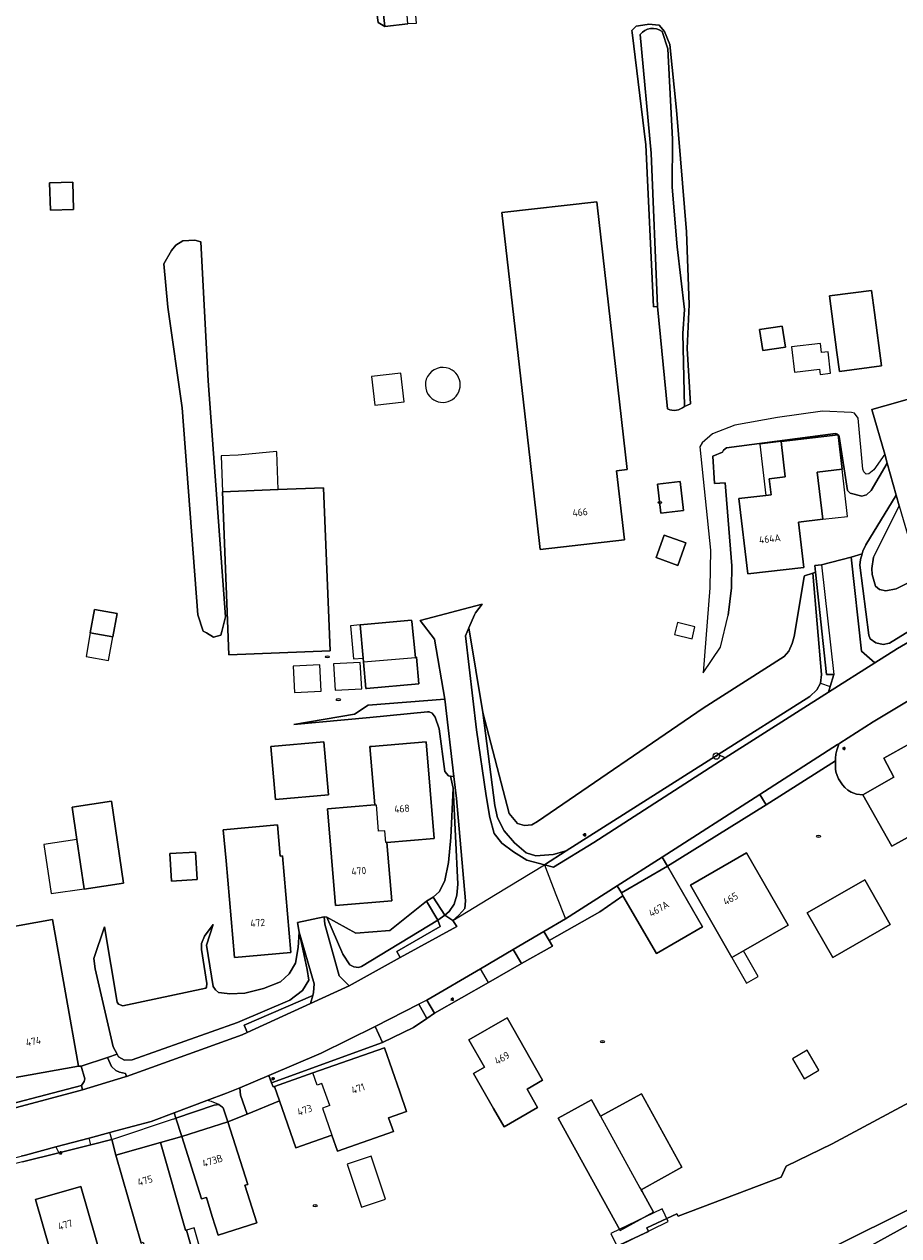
# Model space of a CAD drawing. Header units: metres. Extents: x 92650 to 117222, y 425801 to 461092.
# Tile 63 of 146: x 115171 to 115279, y 426353 to 426502. Entities that reach past the tile are written whole.
import ezdxf
from ezdxf.enums import TextEntityAlignment as Align

# ---------------------------------------------------------------- set-up
doc = ezdxf.new("R2010")
doc.units = ezdxf.units.M
doc.layers.get('0').update_dxf_attribs({"color": 253, "linetype": 'CONTINUOUS', "lineweight": 15})
for name, color, linetype, lineweight in [('B-WE-GR-BEPLANTING_CULTUUR_HEESTERS-GV', 253, 'CONTINUOUS', 15), ('B-WE-GR-BEPLANTING_CULTUUR_VASTE PLANTENVAK-GV', 253, 'CONTINUOUS', 15), ('B-WE-GR-BOOM-S', 253, 'CONTINUOUS', 15), ('B-WE-GW-TALUD_KRUIN-G', 253, 'CONTINUOUS', 15), ('B-WE-IE-MEUBILAIR-S', 253, 'CONTINUOUS', 15), ('B-WE-KW-KUNSTWERK_STEIGER-GV', 253, 'CONTINUOUS', 15), ('B-WE-OG-BEBOUWING-GV', 253, 'CONTINUOUS', 15), ('B-WE-OG-BEBOUWING-T18', 253, 'CONTINUOUS', 15), ('B-WE-OG-BEBOUWING_LUIFEL-GV', 253, 'CONTINUOUS', 15), ('B-WE-OG-BEBOUWING_OVERBOUWING-GV', 253, 'CONTINUOUS', 15), ('B-WE-OG-BEBOUWING_SCHUUR-GV', 253, 'CONTINUOUS', 15), ('B-WE-OG-TERREIN_BEGROEID-GV', 253, 'CONTINUOUS', 15), ('B-WE-OG-TERREIN_ERF-GV', 253, 'CONTINUOUS', 15), ('B-WE-OG-TERREIN_OEVER-GV', 253, 'CONTINUOUS', 15), ('B-WE-OG-WATER-GV', 253, 'CONTINUOUS', 15), ('B-WE-OG-WEG-GV', 253, 'CONTINUOUS', 15), ('B-WE-VH-GESLOTENVERHARDING_ASFALT-GV', 253, 'CONTINUOUS', 15), ('B-WE-VH-GESLOTENVERHARDING_BETON-GV', 253, 'CONTINUOUS', 15), ('B-WE-VH-HALFVERHARDING_GRIND-GV', 253, 'CONTINUOUS', 15), ('B-WE-VH-ONVERHARD-GV', 253, 'CONTINUOUS', 15), ('B-WE-VH-ONVERHARD_ZAND-GV', 253, 'CONTINUOUS', 15), ('B-WE-VH-OPENVERHARDING_BETONSTRAATSTEEN-GV', 253, 'CONTINUOUS', 15), ('B-WE-VH-OPENVERHARDING_SIERBESTRATING-GV', 253, 'CONTINUOUS', 15), ('B-WE-VH-OPENVERHARDING_STRAATBAKSTEEN-GV', 253, 'CONTINUOUS', 15), ('B-WE-VH-OPENVERHARDING_TEGEL-GV', 253, 'CONTINUOUS', 15)]:
    doc.layers.add(name, color=color, linetype=linetype, lineweight=lineweight)
doc.styles.add('NLCS-ISO', font='NLCS-ISO.ttf')
doc.styles.add('NLCS-ISO-M200-T18', font='NLCS-ISO.ttf', dxfattribs={"height": 0.36})

# ---------------------------------------------------------------- blocks, each defined once
blk = doc.blocks.new('SIE-MEUBILAIR_PAAL_LICHTMAST-SO')
for points in [[(-0.62, 0), (-1, 0)], [(-0.71, 0.71), (-0.44, 0.44)], [(0, 1), (0, 0.62)], [(0.44, 0.44), (0.71, 0.71)], [(1, 0), (0.62, 0)], [(-0.71, -0.71), (-0.44, -0.44)], [(0, -0.62), (0, -1)], [(0.44, -0.44), (0.71, -0.71)]]:
    blk.add_lwpolyline(points)
blk.add_circle((0, 0), 0.5)
blk = doc.blocks.new('SIE-MEUBILAIR_PUT_RIOOLPUT-SO')
blk.add_ellipse((0, 0), major_axis=(1.25, 0), ratio=0.54)
at = {"style": 'NLCS-ISO'}
blk.add_text('ri', height=0.75, dxfattribs=at).set_placement((-0.04, 0.07), align=Align.MIDDLE_CENTER)
blk = doc.blocks.new('SGR-BOOM_GBKN-SO')
at = {"linetype": 'ByBlock', "lineweight": 18}
h = blk.add_hatch(color=0, dxfattribs=at)
h.dxf.hatch_style = 1
edge = h.paths.add_edge_path()
edge.add_arc((0, 0), 0.25, 0, 360)
at = {"color": 0, "linetype": 'ByBlock', "lineweight": 18}
for radius in [2, 0.25]:
    blk.add_circle((0, 0), radius, dxfattribs=at)
at = {"color": 0, "linetype": 'ByBlock', "lineweight": 18, "style": 'NLCS-ISO'}
blk.add_attdef('SOORT', (2.5, 0), '', height=1.5, dxfattribs=at)

msp = doc.modelspace()

# ---------------------------------------------------------------- linework, layer by layer
at = {"layer": 'B-WE-GR-BEPLANTING_CULTUUR_HEESTERS-GV', "transparency": 33554687, "flags": 128}
for points in [[(115273.435, 426436.441), (115274.729, 426424.845), (115276.374, 426423.397), (115279.141, 426425.134), (115292.769, 426433.066), (115293.306, 426435.057), (115284.167, 426429.534), (115278.157, 426425.821), (115277.37, 426425.644), (115276.491, 426425.839), (115275.793, 426426.328), (115275.637, 426426.785), (115274.508, 426435.455), (115274.586, 426436.131), (115274.783, 426436.831)], [(115224.362, 426409.35), (115223.226, 426418.918), (115213.747, 426418.17), (115212.079, 426417.053), (115204.573, 426415.767), (115213.97, 426416.651), (115221.103, 426417.321), (115221.314, 426417.323), (115221.659, 426417.162), (115222.059, 426416.679), (115222.545, 426415.234), (115223.232, 426409.951), (115223.685, 426409.436), (115223.926, 426409.405)]]:
    msp.add_lwpolyline(points, close=True, dxfattribs=at)
msp.add_lwpolyline([(115284.396, 426421.043), (115276.172, 426416.12), (115272.02, 426413.459), (115271.928, 426413.324), (115271.772, 426412.968), (115271.679, 426412.583), (115271.56, 426412.094), (115271.513, 426411.598), (115271.501, 426411.334), (115271.502, 426411.304), (115271.507, 426411.046), (115271.521, 426410.28), (115271.561, 426409.913), (115271.712, 426409.456), (115271.888, 426409.064), (115272.112, 426408.682), (115272.367, 426408.322), (115272.665, 426407.977), (115273.011, 426407.678), (115273.439, 426407.408), (115274.106, 426407.181), (115274.895, 426407.1), (115278.711, 426409.269), (115277.467, 426411.62), (115283.975, 426415.254)], dxfattribs=at)
at = {"layer": 'B-WE-GR-BEPLANTING_CULTUUR_VASTE PLANTENVAK-GV', "transparency": 33554687, "flags": 128}
msp.add_lwpolyline([(115262.928, 426405.869), (115262.139, 426407.135), (115250.069, 426399.41), (115250.736, 426398.265)], close=True, dxfattribs=at)
at = {"layer": 'B-WE-GW-TALUD_KRUIN-G', "transparency": 33554687, "flags": 128}
for points in [[(115255.132, 426422.139), (115257.28, 426425.311), (115258.258, 426429.276), (115258.658, 426432.636), (115258.71, 426435.359), (115257.865, 426445.59), (115256.557, 426445.511), (115256.366, 426448.912), (115257.557, 426449.381), (115257.665, 426449.661), (115258.03, 426449.919), (115271.496, 426451.715), (115271.753, 426451.602), (115271.829, 426451.519), (115271.94, 426451.313), (115272.997, 426444.654), (115273.304, 426444.335), (115274.737, 426443.953), (115275.35, 426444.115), (115275.922, 426444.67), (115277.893, 426448.021)], [(115279.014, 426444.076), (115275.251, 426437.941), (115274.873, 426437.152), (115274.783, 426436.831), (115274.586, 426436.131), (115274.508, 426435.455), (115275.637, 426426.785), (115275.793, 426426.328), (115276.491, 426425.839), (115277.37, 426425.644), (115278.157, 426425.821), (115284.167, 426429.534), (115293.306, 426435.057)], [(115227.944, 426417.257), (115229.396, 426405.76), (115229.735, 426404.267), (115230.575, 426402.623), (115231.844, 426401.169), (115233.294, 426399.921), (115234.495, 426399.576), (115236.615, 426399.704), (115238.24, 426400.158), (115257.002, 426412.077), (115268.326, 426419.244), (115269.184, 426420.032), (115269.637, 426420.858), (115269.789, 426421.936), (115268.689, 426434.47)], [(115204.573, 426415.767), (115213.97, 426416.651), (115221.103, 426417.321), (115221.314, 426417.323), (115221.659, 426417.162), (115222.059, 426416.679), (115222.545, 426415.234), (115223.232, 426409.951), (115223.685, 426409.436), (115223.926, 426409.405), (115224.362, 426409.35)], [(115223.243, 426392.214), (115223.751, 426392.667), (115224.397, 426393.6), (115224.732, 426394.7), (115224.838, 426396.074), (115224.266, 426407.905)], [(115208.669, 426391.97), (115210.629, 426387.404), (115211.498, 426386.096), (115211.989, 426385.843), (115212.561, 426385.784), (115212.95, 426385.903), (115222.355, 426391.622)], [(115181.17, 426390.799), (115179.879, 426386.893), (115180.045, 426385.59), (115182.261, 426375.957), (115182.734, 426375.054), (115182.907, 426374.723), (115183.672, 426374.31), (115184.607, 426374.36), (115197.628, 426378.989), (115204.098, 426381.721), (115205.668, 426382.949), (115206.427, 426384.214), (115206.242, 426385.518), (115205.228, 426390.114)]]:
    msp.add_lwpolyline(points, dxfattribs=at)
at = {"layer": 'B-WE-KW-KUNSTWERK_STEIGER-GV', "transparency": 33554687, "flags": 128}
msp.add_lwpolyline([(115243.744, 426352.922), (115244.516, 426351.331), (115250.844, 426354.403), (115250.071, 426355.994)], close=True, dxfattribs=at)
at = {"layer": 'B-WE-OG-BEBOUWING-GV', "transparency": 33554687, "flags": 128}
for points in [[(115174.401, 426482.639), (115174.501, 426479.253), (115177.361, 426479.337), (115177.262, 426482.723)], [(115230.282, 426478.974), (115233.763, 426448.356), (115235.01, 426437.392), (115245.417, 426438.575), (115244.45, 426447.087), (115245.759, 426447.235), (115242.044, 426479.918), (115242, 426480.306)], [(115270.76, 426468.68), (115271.679, 426461.707), (115271.99, 426459.35), (115271.992, 426459.35), (115277.2, 426460.04), (115276.328, 426466.653), (115275.968, 426469.37), (115273.677, 426469.066)], [(115264.921, 426464.969), (115262.118, 426464.554), (115262.505, 426461.945), (115265.308, 426462.361)], [(115293.838, 426448.196), (115290.748, 426459.073), (115282.877, 426456.837), (115282.936, 426456.629), (115277.582, 426455.108), (115276.007, 426454.661), (115277.577, 426449.132), (115277.893, 426448.021), (115279.014, 426444.076), (115279.38, 426442.786), (115280.542, 426438.697), (115292.506, 426442.096), (115291.002, 426447.39)], [(115271.829, 426451.519), (115264.794, 426450.707), (115265.302, 426446.352), (115263.316, 426446.12), (115263.548, 426444.134), (115262.9, 426444.058), (115259.573, 426443.67), (115260.661, 426434.356), (115267.581, 426435.163), (115266.929, 426440.757), (115269.925, 426441.103), (115269.251, 426446.938), (115272.317, 426447.292)], [(115252.3, 426445.77), (115249.51, 426445.44), (115249.93, 426441.88), (115252.72, 426442.2)], [(115209.057, 426424.86), (115208.235, 426444.999), (115202.644, 426444.777), (115195.784, 426444.504), (115196.538, 426424.354)], [(115250.34, 426439.16), (115249.35, 426436.38), (115252.04, 426435.42), (115253.03, 426438.2)], [(115179.43, 426427.072), (115182.218, 426426.575), (115182.737, 426429.49), (115179.95, 426429.987)], [(115219.147, 426428.484), (115219.129, 426428.662), (115212.763, 426428.077), (115213.124, 426423.975), (115213.166, 426423.492), (115219.601, 426424.057)], [(115286.069, 426411.52), (115283.975, 426415.254), (115277.467, 426411.62), (115278.711, 426409.269), (115274.895, 426407.1), (115278.441, 426400.743), (115282.403, 426402.947), (115284.067, 426399.977), (115290.532, 426403.56)], [(115208.859, 426407.086), (115208.284, 426413.647), (115201.725, 426413.07), (115202.306, 426406.509)], [(115178.673, 426395.5), (115178.68, 426395.454), (115183.534, 426396.173), (115182.038, 426406.291), (115177.184, 426405.572), (115177.776, 426401.571)], [(115196.198, 426398.943), (115197.236, 426387.014), (115204.209, 426387.622), (115203.167, 426399.55), (115202.888, 426399.526), (115202.553, 426403.37), (115195.852, 426402.786)], [(115192.652, 426396.615), (115192.437, 426400.026), (115189.245, 426399.825), (115189.46, 426396.414)], [(115253.577, 426395.95), (115258.698, 426387.002), (115260.121, 426387.816), (115265.641, 426390.976), (115260.52, 426399.924)], [(115249.37, 426387.509), (115255.059, 426390.805), (115250.736, 426398.265), (115245.047, 426394.968), (115245.242, 426394.632)], [(115268.005, 426392.517), (115271.164, 426387.018), (115278.239, 426391.096), (115275.129, 426396.613)], [(115169.251, 426372.034), (115177.993, 426373.586), (115174.778, 426391.694), (115166.036, 426390.144)], [(115234.702, 426368.485), (115233.41, 426370.759), (115235.316, 426371.842), (115230.927, 426379.559), (115226.18, 426376.859), (115228.117, 426373.454), (115226.773, 426372.689), (115229.228, 426368.373), (115230.581, 426366.089)], [(115247.518, 426370.171), (115242.481, 426367.397), (115247.335, 426358.584), (115247.474, 426358.331), (115252.511, 426361.105)], [(115194.501, 426355.036), (115195.235, 426352.716), (115200.005, 426354.225), (115198.526, 426358.88), (115198.877, 426358.992), (115196.43, 426366.7), (115190.76, 426364.92), (115193.171, 426357.196), (115193.784, 426357.387)], [(115191.202, 426353.327), (115188.098, 426364.17), (115182.607, 426362.598), (115185.711, 426351.755), (115185.967, 426351.838), (115188.28, 426344.241), (115193.49, 426345.73), (115193.139, 426346.96), (115191.311, 426353.358)], [(115172.672, 426357.113), (115176.372, 426344.258), (115181.973, 426345.87), (115178.273, 426358.725)], [(115290.885, 426321.789), (115304.627, 426329.444), (115307.776, 426331.183), (115296.405, 426351.73), (115293.258, 426349.988), (115288.591, 426358.423), (115268.827, 426347.533), (115273.048, 426339.774), (115282.379, 426322.623), (115284.545, 426318.642), (115284.705, 426318.347), (115284.794, 426318.397), (115289.127, 426320.81)]]:
    msp.add_lwpolyline(points, close=True, dxfattribs=at)
for points in [[(115213.166, 426423.492), (115213.455, 426420.199), (115213.555, 426420.208), (115220.011, 426420.776), (115219.718, 426424.067), (115219.601, 426424.057)], [(115216.08, 426401.21), (115216.08, 426401.212), (115221.934, 426401.702), (115220.914, 426413.639), (115214.176, 426413.063), (115214.076, 426413.054), (115213.966, 426413.045), (115214.578, 426405.841), (115214.74, 426405.85), (115215.01, 426402.584)], [(115214.578, 426405.841), (115208.724, 426405.353), (115209.711, 426393.437), (115216.68, 426394.011), (115216.08, 426401.21), (115215.93, 426401.2), (115215.803, 426402.649), (115215.01, 426402.584)], [(115209.01, 426368.73), (115208.107, 426368.419), (115209.279, 426365.073), (115209.97, 426363.097), (115216.883, 426365.513), (115216.285, 426367.226), (115218.506, 426368.002), (115217.666, 426370.405), (115215.764, 426375.847), (115206.924, 426372.756)], [(115209.01, 426368.73), (115208.054, 426371.461), (115207.45, 426371.249), (115206.924, 426372.756), (115202.175, 426371.095), (115202.797, 426369.317), (115204.826, 426363.516), (115209.279, 426365.073)], [(115242.481, 426367.397), (115241.344, 426369.423), (115237.251, 426367.162), (115244.907, 426353.301), (115249, 426355.561), (115247.595, 426358.112), (115247.474, 426358.331)]]:
    msp.add_lwpolyline(points, dxfattribs=at)
at = {"layer": 'B-WE-OG-BEBOUWING_LUIFEL-GV', "transparency": 33554687, "flags": 128}
for points in [[(115265.302, 426446.352), (115264.794, 426450.707), (115262.16, 426450.399), (115262.9, 426444.058), (115263.548, 426444.134), (115263.316, 426446.12)], [(115202.457, 426449.482), (115198.134, 426449.06), (115197.7, 426449.043), (115195.607, 426448.96), (115195.784, 426444.504), (115202.644, 426444.777), (115202.46, 426449.395)], [(115272.99, 426441.457), (115272.317, 426447.292), (115269.251, 426446.938), (115269.925, 426441.103)], [(115212.763, 426428.077), (115211.585, 426427.973), (115211.944, 426423.886), (115213.124, 426423.975)], [(115182.218, 426426.575), (115179.43, 426427.072), (115178.91, 426424.156), (115181.698, 426423.659)], [(115193.139, 426346.96), (115194.085, 426347.23), (115192.257, 426353.628), (115191.311, 426353.358)]]:
    msp.add_lwpolyline(points, close=True, dxfattribs=at)
at = {"layer": 'B-WE-OG-BEBOUWING_OVERBOUWING-GV', "transparency": 33554687, "flags": 128}
for points in [[(115269.784, 426461.699), (115269.656, 426462.814), (115266.07, 426462.4), (115266.43, 426459.276), (115269.518, 426459.632), (115269.591, 426458.997), (115270.89, 426459.147), (115270.585, 426461.791)], [(115214.183, 426458.752), (115214.583, 426455.214), (115218.201, 426455.623), (115217.801, 426459.16)], [(115204.486, 426422.963), (115204.674, 426419.71), (115207.96, 426419.9), (115207.772, 426423.153)], [(115209.675, 426419.994), (115212.96, 426420.184), (115212.772, 426423.436), (115209.487, 426423.246)], [(115267.629, 426372.019), (115269.438, 426373.076), (115267.981, 426375.569), (115266.172, 426374.511)]]:
    msp.add_lwpolyline(points, close=True, dxfattribs=at)
at = {"layer": 'B-WE-OG-BEBOUWING_SCHUUR-GV', "transparency": 33554687}
for points in [[(115224.124, 426459.529, 0.8704094), (115221.386, 426456.247)], [(115221.386, 426456.247, 1.1481637), (115224.124, 426459.529)]]:
    msp.add_lwpolyline(points, format="xyb", dxfattribs=at)
at = {"layer": 'B-WE-OG-BEBOUWING_SCHUUR-GV', "transparency": 33554687, "flags": 128}
for points in [[(115254.137, 426427.848), (115251.962, 426428.381), (115251.599, 426426.9), (115253.774, 426426.367)], [(115178.673, 426395.5), (115177.776, 426401.571), (115173.69, 426400.97), (115174.59, 426394.9)], [(115260.121, 426387.816), (115258.698, 426387.002), (115260.51, 426383.844), (115261.929, 426384.657)], [(115212.941, 426356.187), (115215.887, 426357.151), (115214.142, 426362.474), (115211.188, 426361.506)]]:
    msp.add_lwpolyline(points, close=True, dxfattribs=at)
at = {"layer": 'B-WE-OG-TERREIN_BEGROEID-GV', "transparency": 33554687, "flags": 128}
msp.add_lwpolyline([(115280.655, 426433.356), (115279.009, 426432.503), (115277.717, 426432.285), (115276.931, 426432.444), (115276.428, 426432.87), (115276.029, 426434.278), (115275.987, 426435.051), (115276.204, 426436.413), (115279.38, 426442.786), (115279.014, 426444.076), (115275.251, 426437.941), (115274.873, 426437.152), (115274.783, 426436.831), (115274.586, 426436.131), (115274.508, 426435.455), (115275.637, 426426.785), (115275.793, 426426.328), (115276.491, 426425.839), (115277.37, 426425.644), (115278.157, 426425.821), (115284.167, 426429.534)], dxfattribs=at)
for points in [[(115238.24, 426400.158), (115257.002, 426412.077), (115268.326, 426419.244), (115269.184, 426420.032), (115269.637, 426420.858), (115269.789, 426421.936), (115268.689, 426434.47), (115267.668, 426434.119), (115267.645, 426433.982), (115266.384, 426426.649), (115266.159, 426425.775), (115265.729, 426424.82), (115265.173, 426424.174), (115255.167, 426417.775), (115234.682, 426403.812), (115233.971, 426403.367), (115233.084, 426403.289), (115232.225, 426403.542), (115231.18, 426404.795), (115227.944, 426417.257), (115229.396, 426405.76), (115229.735, 426404.267), (115230.575, 426402.623), (115231.844, 426401.169), (115233.294, 426399.921), (115234.495, 426399.576), (115236.615, 426399.704)], [(115221.78, 426394.461), (115223.243, 426392.214), (115223.751, 426392.667), (115224.397, 426393.6), (115224.732, 426394.7), (115224.838, 426396.074), (115224.266, 426407.905), (115223.984, 426401.833), (115223.7, 426398.738), (115223.235, 426396.508), (115222.561, 426395.152)], [(115222.355, 426391.622), (115220.981, 426393.955), (115216.442, 426390.324), (115212.24, 426390.028), (115208.669, 426391.97), (115210.629, 426387.404), (115211.498, 426386.096), (115211.989, 426385.843), (115212.561, 426385.784), (115212.95, 426385.903)], [(115182.734, 426375.054), (115182.907, 426374.723), (115183.672, 426374.31), (115184.607, 426374.36), (115197.628, 426378.989), (115204.098, 426381.721), (115205.668, 426382.949), (115206.427, 426384.214), (115206.242, 426385.518), (115205.228, 426390.114), (115205.108, 426388.238), (115204.772, 426386.313), (115204.009, 426384.984), (115202.926, 426384.015), (115200.824, 426383.176), (115198.539, 426382.606), (115196.69, 426382.507), (115196.348, 426382.553), (115195.259, 426382.7), (115194.889, 426382.999), (115194.606, 426383.444), (115193.771, 426388.518), (115194.614, 426391.094), (115193.54, 426389.624), (115193.155, 426388.743), (115193.186, 426387.995), (115193.833, 426383.809), (115193.8, 426383.358), (115193.712, 426383.225), (115183.46, 426381.021), (115182.925, 426381.225), (115182.74, 426381.504), (115181.17, 426390.799), (115179.879, 426386.893), (115180.045, 426385.59), (115182.261, 426375.957)]]:
    msp.add_lwpolyline(points, close=True, dxfattribs=at)
at = {"layer": 'B-WE-OG-TERREIN_ERF-GV', "transparency": 33554687, "flags": 128}
for points in [[(115218.966, 426511.302), (115219.679, 426502.323), (115218.68, 426502.27), (115215.809, 426501.934), (115214.992, 426502.436), (115213.902, 426510.54)], [(115246.36, 426501.212), (115246.328, 426501.469), (115246.891, 426502), (115248.234, 426502.194), (115248.406, 426502.219), (115249.703, 426502.125), (115250.367, 426501.344), (115251.031, 426499.719), (115251.859, 426491.625), (115253.078, 426476.594), (115253.416, 426467.607), (115253.172, 426462.188), (115253.57, 426455.375), (115252.837, 426455.045)], [(115250.748, 426454.743), (115249.522, 426467.365), (115249.022, 426467.342), (115248.07, 426487.344), (115246.36, 426501.212)], [(115277.577, 426449.132), (115276.007, 426454.661), (115277.582, 426455.108), (115282.936, 426456.629)], [(115277.893, 426448.021), (115277.577, 426449.132), (115276.234, 426447.229), (115275.628, 426446.708), (115275.297, 426446.686), (115274.999, 426446.959), (115274.898, 426447.291), (115274.32, 426453.587), (115273.848, 426454.197), (115273.468, 426454.289), (115269.901, 426454.448), (115264.332, 426453.66), (115259.048, 426452.744), (115256.291, 426451.644), (115255.011, 426450.547), (115254.746, 426450.038), (115256.04, 426437.298), (115255.972, 426432.65), (115255.132, 426422.139), (115257.28, 426425.311), (115258.258, 426429.276)], [(115166.036, 426390.144), (115174.778, 426391.694), (115177.993, 426373.586), (115178.292, 426373.588), (115181.57, 426374.644), (115182.734, 426375.054), (115182.261, 426375.957), (115180.045, 426385.59), (115179.879, 426386.893), (115181.17, 426390.799), (115182.74, 426381.504), (115182.925, 426381.225), (115183.46, 426381.021), (115193.712, 426383.225), (115193.8, 426383.358), (115193.833, 426383.809), (115193.186, 426387.995), (115193.155, 426388.743), (115193.54, 426389.624), (115194.614, 426391.094), (115193.771, 426388.518), (115194.606, 426383.444), (115194.889, 426382.999), (115195.259, 426382.7), (115196.348, 426382.553), (115196.69, 426382.507), (115198.539, 426382.606), (115200.824, 426383.176), (115202.926, 426384.015), (115204.009, 426384.984), (115204.772, 426386.313), (115205.108, 426388.238), (115205.228, 426390.114), (115205.033, 426391.323), (115208.322, 426392.036), (115208.669, 426391.97), (115212.24, 426390.028), (115216.442, 426390.324), (115220.981, 426393.955), (115221.78, 426394.461), (115222.561, 426395.152), (115223.235, 426396.508), (115223.7, 426398.738), (115223.984, 426401.833), (115224.266, 426407.905), (115223.926, 426409.405), (115223.685, 426409.436), (115223.232, 426409.951), (115222.545, 426415.234), (115222.059, 426416.679), (115221.659, 426417.162), (115221.314, 426417.323), (115221.103, 426417.321), (115213.97, 426416.651), (115204.573, 426415.767), (115212.079, 426417.053), (115213.747, 426418.17), (115223.226, 426418.918), (115221.96, 426426.321), (115220.178, 426428.608), (115227.861, 426430.639), (115227.032, 426429.564), (115226.916, 426429.301), (115226.216, 426427.712), (115227.944, 426417.257), (115231.18, 426404.795), (115232.225, 426403.542), (115233.084, 426403.289), (115233.971, 426403.367), (115234.682, 426403.812), (115255.167, 426417.775), (115265.173, 426424.174), (115265.729, 426424.82), (115266.159, 426425.775), (115266.384, 426426.649), (115267.645, 426433.982), (115267.668, 426434.119), (115268.689, 426434.47), (115269.036, 426434.571), (115268.944, 426435.419), (115269.752, 426435.491), (115273.435, 426436.441), (115274.783, 426436.831), (115274.873, 426437.152), (115275.251, 426437.941), (115279.014, 426444.076), (115277.893, 426448.021), (115275.922, 426444.67), (115275.35, 426444.115), (115274.737, 426443.953), (115273.304, 426444.335), (115272.997, 426444.654), (115271.94, 426451.313), (115271.829, 426451.519), (115271.753, 426451.602), (115271.496, 426451.715), (115258.03, 426449.919), (115257.665, 426449.661), (115257.557, 426449.381), (115256.366, 426448.912), (115256.557, 426445.511), (115257.865, 426445.59), (115258.71, 426435.359), (115258.658, 426432.636), (115258.258, 426429.276)], [(115279.38, 426442.786), (115276.204, 426436.413), (115275.987, 426435.051), (115276.029, 426434.278), (115276.428, 426432.87), (115276.931, 426432.444), (115277.717, 426432.285), (115279.009, 426432.503), (115280.655, 426433.356)], [(115282.403, 426402.947), (115278.441, 426400.743), (115274.895, 426407.1), (115274.106, 426407.181), (115273.439, 426407.408), (115273.011, 426407.678), (115272.665, 426407.977), (115272.367, 426408.322), (115272.112, 426408.682), (115271.888, 426409.064), (115271.712, 426409.456), (115271.561, 426409.913), (115271.521, 426410.28), (115271.507, 426411.046), (115271.502, 426411.304), (115262.928, 426405.869), (115250.736, 426398.265), (115255.059, 426390.805), (115249.37, 426387.509), (115245.242, 426394.632), (115242.399, 426392.651), (115236.128, 426389.113), (115236.538, 426388.386), (115232.702, 426386.25), (115228.646, 426383.935), (115221.953, 426380.114), (115221.026, 426379.488), (115219.375, 426378.372), (115215.524, 426376.52), (115201.835, 426371.537), (115202.025, 426371.038), (115202.175, 426371.095), (115206.924, 426372.756), (115215.764, 426375.847), (115217.666, 426370.405), (115218.506, 426368.002), (115216.285, 426367.226), (115216.883, 426365.513), (115209.97, 426363.097), (115209.279, 426365.073), (115204.826, 426363.516), (115202.797, 426369.317), (115198.794, 426367.672), (115196.43, 426366.7), (115198.877, 426358.992), (115198.526, 426358.88), (115200.005, 426354.225), (115195.235, 426352.716), (115194.501, 426355.036), (115193.784, 426357.387), (115193.171, 426357.196), (115190.76, 426364.92), (115188.098, 426364.17), (115191.202, 426353.327), (115191.311, 426353.358), (115193.139, 426346.96)], [(115235.622, 426347.251), (115248.387, 426353.164), (115248.196, 426353.622), (115251.898, 426355.338), (115252.076, 426355.058), (115264.796, 426359.879), (115265.405, 426361.254), (115271.092, 426364.016), (115290.204, 426374.244)], [(115185.711, 426351.755), (115182.607, 426362.598), (115182.088, 426364.523), (115179.494, 426363.882), (115175.557, 426362.908), (115171.05, 426361.793), (115166.169, 426360.586), (115159.327, 426358.894), (115154.777, 426357.822), (115149.105, 426356.485), (115146.996, 426355.841), (115146.852, 426356.297), (115137.435, 426354.535), (115137.235, 426353.584)], [(115290.648, 426360.906), (115251.945, 426341.656)], [(115268.827, 426347.533), (115288.591, 426358.423), (115293.258, 426349.988)]]:
    msp.add_lwpolyline(points, dxfattribs=at)
for points in [[(115174.401, 426482.639), (115177.262, 426482.723), (115177.361, 426479.337), (115174.501, 426479.253)], [(115233.763, 426448.356), (115230.282, 426478.974), (115242, 426480.306), (115242.044, 426479.918), (115245.759, 426447.235), (115244.45, 426447.087), (115245.417, 426438.575), (115235.01, 426437.392)], [(115195.666, 426427.238), (115195.555, 426426.813), (115194.641, 426426.563), (115193.794, 426427.068), (115193.383, 426427.313), (115192.719, 426429.313), (115190.789, 426454.875), (115189.016, 426467.281), (115188.523, 426472.656), (115189.461, 426474.313), (115190, 426474.938), (115190.867, 426475.5), (115192.344, 426475.563), (115193.07, 426475.344), (115193.992, 426458.219), (115196.141, 426429.063)], [(115270.76, 426468.68), (115273.677, 426469.066), (115275.968, 426469.37), (115276.328, 426466.653), (115277.2, 426460.04), (115271.992, 426459.35), (115271.99, 426459.35), (115271.679, 426461.707)], [(115264.921, 426464.969), (115265.308, 426462.361), (115262.505, 426461.945), (115262.118, 426464.554)], [(115271.829, 426451.519), (115272.317, 426447.292), (115269.251, 426446.938), (115269.925, 426441.103), (115266.929, 426440.757), (115267.581, 426435.163), (115260.661, 426434.356), (115259.573, 426443.67), (115262.9, 426444.058), (115263.548, 426444.134), (115263.316, 426446.12), (115265.302, 426446.352), (115264.794, 426450.707)], [(115252.3, 426445.77), (115252.72, 426442.2), (115249.93, 426441.88), (115249.51, 426445.44)], [(115202.644, 426444.777), (115208.235, 426444.999), (115209.057, 426424.86), (115196.538, 426424.354), (115195.784, 426444.504)], [(115250.34, 426439.16), (115253.03, 426438.2), (115252.04, 426435.42), (115249.35, 426436.38)], [(115182.218, 426426.575), (115179.43, 426427.072), (115179.95, 426429.987), (115182.737, 426429.49)], [(115212.763, 426428.077), (115219.129, 426428.662), (115219.147, 426428.484), (115219.601, 426424.057), (115219.718, 426424.067), (115220.011, 426420.776), (115213.555, 426420.208), (115213.455, 426420.199), (115213.166, 426423.492), (115213.124, 426423.975)], [(115208.859, 426407.086), (115202.306, 426406.509), (115201.725, 426413.07), (115208.284, 426413.647)], [(115214.076, 426413.054), (115214.176, 426413.063), (115220.914, 426413.639), (115221.934, 426401.702), (115216.08, 426401.212), (115216.08, 426401.21), (115216.68, 426394.011), (115209.711, 426393.437), (115208.724, 426405.353), (115214.578, 426405.841), (115213.966, 426413.045)], [(115178.673, 426395.5), (115177.776, 426401.571), (115177.184, 426405.572), (115182.038, 426406.291), (115183.534, 426396.173), (115178.68, 426395.454)], [(115204.209, 426387.622), (115197.236, 426387.014), (115196.198, 426398.943), (115195.852, 426402.786), (115202.553, 426403.37), (115202.888, 426399.526), (115203.167, 426399.55)], [(115192.437, 426400.026), (115192.652, 426396.615), (115189.46, 426396.414), (115189.245, 426399.825)], [(115258.698, 426387.002), (115253.577, 426395.95), (115260.52, 426399.924), (115265.641, 426390.976), (115260.121, 426387.816)], [(115268.005, 426392.517), (115275.129, 426396.613), (115278.239, 426391.096), (115271.164, 426387.018)], [(115234.702, 426368.485), (115230.581, 426366.089), (115229.228, 426368.373), (115226.773, 426372.689), (115228.117, 426373.454), (115226.18, 426376.859), (115230.927, 426379.559), (115235.316, 426371.842), (115233.41, 426370.759)], [(115247.474, 426358.331), (115247.595, 426358.112), (115249, 426355.561), (115244.907, 426353.301), (115237.251, 426367.162), (115241.344, 426369.423), (115242.481, 426367.397), (115247.518, 426370.171), (115252.511, 426361.105)], [(115172.672, 426357.113), (115178.273, 426358.725), (115181.973, 426345.87), (115176.372, 426344.258)]]:
    msp.add_lwpolyline(points, close=True, dxfattribs=at)
at = {"layer": 'B-WE-OG-TERREIN_ERF-GV', "transparency": 33554687}
msp.add_lwpolyline([(115252.837, 426455.045, -0.314037), (115250.748, 426454.743)], format="xyb", dxfattribs=at)
at = {"layer": 'B-WE-OG-TERREIN_OEVER-GV', "transparency": 33554687, "flags": 128}
for points in [[(115213.902, 426510.54), (115214.992, 426502.436), (115215.809, 426501.934), (115214.763, 426511.644)], [(115250.067, 426501.322), (115250.782, 426499.176), (115251.37, 426488.029), (115251.304, 426482.107), (115251.935, 426474.726), (115252.852, 426467.016), (115252.63, 426464.053), (115252.837, 426455.045), (115253.57, 426455.375), (115253.172, 426462.188), (115253.416, 426467.607), (115253.078, 426476.594), (115251.859, 426491.625), (115251.031, 426499.719), (115250.367, 426501.344), (115249.703, 426502.125), (115248.406, 426502.219), (115248.234, 426502.194), (115246.891, 426502), (115246.328, 426501.469), (115246.36, 426501.212)], [(115246.36, 426501.212), (115248.07, 426487.344), (115249.022, 426467.342), (115249.522, 426467.365), (115248.723, 426486.323), (115247.368, 426500.969)]]:
    msp.add_lwpolyline(points, dxfattribs=at)
at = {"layer": 'B-WE-OG-TERREIN_OEVER-GV', "transparency": 33554687}
msp.add_lwpolyline([(115247.368, 426500.969, -0.4019576), (115250.067, 426501.322)], format="xyb", dxfattribs=at)
at = {"layer": 'B-WE-OG-WATER-GV', "transparency": 33554687, "flags": 128}
for points in [[(115214.763, 426511.644), (115215.809, 426501.934), (115218.68, 426502.27), (115217.88, 426512.34)], [(115247.368, 426500.969), (115248.723, 426486.323), (115249.522, 426467.365), (115250.748, 426454.743)], [(115252.837, 426455.045), (115252.63, 426464.053), (115252.852, 426467.016), (115251.935, 426474.726), (115251.304, 426482.107), (115251.37, 426488.029), (115250.782, 426499.176), (115250.067, 426501.322)], [(115290.204, 426374.244), (115271.092, 426364.016), (115265.405, 426361.254), (115264.796, 426359.879), (115252.076, 426355.058), (115251.898, 426355.338), (115248.196, 426353.622), (115248.387, 426353.164), (115235.622, 426347.251)], [(115251.945, 426341.656), (115290.648, 426360.906)]]:
    msp.add_lwpolyline(points, dxfattribs=at)
at = {"layer": 'B-WE-OG-WATER-GV', "transparency": 33554687}
for points in [[(115250.067, 426501.322, 0.4019576), (115247.368, 426500.969)], [(115250.748, 426454.743, 0.314037), (115252.837, 426455.045)]]:
    msp.add_lwpolyline(points, format="xyb", dxfattribs=at)
at = {"layer": 'B-WE-OG-WATER-GV', "transparency": 33554687, "flags": 128}
msp.add_lwpolyline([(115193.794, 426427.068), (115194.641, 426426.563), (115195.555, 426426.813), (115195.666, 426427.238), (115196.141, 426429.063), (115193.992, 426458.219), (115193.07, 426475.344), (115192.344, 426475.563), (115190.867, 426475.5), (115190, 426474.938), (115189.461, 426474.313), (115188.523, 426472.656), (115189.016, 426467.281), (115190.789, 426454.875), (115192.719, 426429.313), (115193.383, 426427.313)], close=True, dxfattribs=at)
at = {"layer": 'B-WE-OG-WEG-GV', "transparency": 33554687, "flags": 128}
for points in [[(115227.944, 426417.257), (115226.216, 426427.712), (115225.786, 426426.734), (115227.16, 426415.123), (115228.338, 426406.949), (115228.775, 426404.301), (115229.34, 426402.329), (115230.269, 426401.139), (115231.724, 426400.059), (115233.357, 426399.021), (115235.559, 426398.438), (115238.24, 426400.158), (115236.615, 426399.704), (115234.495, 426399.576), (115233.294, 426399.921), (115231.844, 426401.169), (115230.575, 426402.623), (115229.735, 426404.267), (115229.396, 426405.76)], [(115223.243, 426392.214), (115224.23, 426391.575), (115224.984, 426392.217), (115225.687, 426393.066), (115225.777, 426393.98), (115224.662, 426406.644), (115224.362, 426409.35), (115223.926, 426409.405), (115224.266, 426407.905), (115224.838, 426396.074), (115224.732, 426394.7), (115224.397, 426393.6), (115223.751, 426392.667)], [(115217.719, 426386.988), (115217.286, 426387.727), (115222.665, 426390.839), (115222.355, 426391.622), (115212.95, 426385.903), (115212.561, 426385.784), (115211.989, 426385.843), (115211.498, 426386.096), (115210.629, 426387.404), (115208.669, 426391.97), (115208.322, 426392.036), (115208.412, 426391.109), (115210.183, 426384.722), (115211.402, 426383.509)], [(115206.427, 426384.214), (115205.668, 426382.949), (115204.098, 426381.721), (115197.628, 426378.989), (115184.607, 426374.36), (115183.672, 426374.31), (115182.907, 426374.723), (115182.734, 426375.054), (115181.57, 426374.644), (115182.047, 426373.54), (115182.586, 426373.065), (115183.023, 426372.866), (115183.765, 426372.688), (115183.893, 426372.33), (115198.182, 426377.446), (115198.814, 426377.736), (115198.671, 426378.078), (115198.432, 426378.652), (115206.92, 426382.307), (115207.022, 426382.667), (115207.101, 426383.764), (115205.228, 426390.114), (115206.242, 426385.518)], [(115177.993, 426373.586), (115169.251, 426372.034), (115168.859, 426371.92), (115169.148, 426370.036), (115163.205, 426368.681), (115163.346, 426367.946), (115169.331, 426369.231), (115169.529, 426368.881), (115178.331, 426371.202), (115178.68, 426371.689), (115178.745, 426372.028), (115178.292, 426373.588)]]:
    msp.add_lwpolyline(points, close=True, dxfattribs=at)
at = {"layer": 'B-WE-VH-GESLOTENVERHARDING_ASFALT-GV', "transparency": 33554687, "flags": 128}
for points in [[(115292.769, 426433.066), (115279.141, 426425.134), (115276.374, 426423.397), (115270.643, 426419.78), (115257.885, 426411.638), (115241.655, 426401.199), (115236.66, 426398.146), (115235.559, 426398.438), (115236.961, 426394.8), (115238.13, 426391.769), (115244.525, 426395.862), (115250.069, 426399.41), (115262.139, 426407.135), (115271.764, 426413.295), (115272.02, 426413.459), (115276.172, 426416.12), (115284.396, 426421.043)], [(115224.23, 426391.575), (115224.704, 426390.837), (115217.719, 426386.988), (115211.402, 426383.509), (115206.642, 426381.326), (115198.814, 426377.736), (115198.182, 426377.446), (115183.893, 426372.33), (115183.73, 426372.272), (115178.471, 426370.672), (115178, 426370.529), (115170.328, 426368.475), (115161.319, 426366.668)], [(115221.007, 426381.737), (115227.657, 426385.616), (115231.684, 426387.982), (115235.479, 426390.212), (115238.13, 426391.769)], [(115115.048, 426350.109), (115124.956, 426352.666), (115132.432, 426354.412), (115137.264, 426355.384), (115146.63, 426357.275), (115154.345, 426358.832), (115159.24, 426359.82), (115162.822, 426360.544), (115165.992, 426361.303), (115170.896, 426362.478), (115171.413, 426362.602), (115175.192, 426363.617), (115179.274, 426364.713), (115181.851, 426365.405), (115182.603, 426365.607), (115186.966, 426366.75), (115189.794, 426367.814), (115193.837, 426369.335), (115196.273, 426370.252), (115197.894, 426370.923), (115201.5, 426372.416), (115207.939, 426375.204), (115214.607, 426378.505), (115220.037, 426381.247)]]:
    msp.add_lwpolyline(points, dxfattribs=at)
for points in [[(115227.861, 426430.639), (115220.178, 426428.608), (115221.96, 426426.321), (115223.226, 426418.918), (115224.362, 426409.35), (115224.662, 426406.644), (115225.777, 426393.98), (115225.687, 426393.066), (115224.984, 426392.217), (115224.23, 426391.575), (115229.505, 426394.77), (115235.559, 426398.438), (115233.357, 426399.021), (115231.724, 426400.059), (115230.269, 426401.139), (115229.34, 426402.329), (115228.775, 426404.301), (115228.338, 426406.949), (115227.16, 426415.123), (115225.786, 426426.734), (115226.216, 426427.712), (115226.916, 426429.301), (115227.032, 426429.564)], [(115221.007, 426381.737), (115220.037, 426381.247), (115221.026, 426379.488), (115221.953, 426380.114)]]:
    msp.add_lwpolyline(points, close=True, dxfattribs=at)
at = {"layer": 'B-WE-VH-GESLOTENVERHARDING_BETON-GV', "transparency": 33554687, "flags": 128}
msp.add_lwpolyline([(115195.294, 426368.845), (115195.512, 426368.703), (115195.65, 426368.622), (115195.779, 426368.521), (115195.857, 426368.423), (115196.43, 426366.7), (115198.794, 426367.672), (115197.989, 426370.02), (115197.894, 426370.923), (115196.273, 426370.252), (115193.837, 426369.335)], dxfattribs=at)
msp.add_lwpolyline([(115195.294, 426368.845), (115194.402, 426369.21), (115193.837, 426369.335), (115189.794, 426367.814), (115190.009, 426367.17), (115194.734, 426368.756)], close=True, dxfattribs=at)
at = {"layer": 'B-WE-VH-HALFVERHARDING_GRIND-GV', "transparency": 33554687, "flags": 128}
msp.add_lwpolyline([(115271.513, 426411.598), (115271.56, 426412.094), (115271.679, 426412.583), (115271.772, 426412.968), (115271.928, 426413.324), (115272.02, 426413.459), (115271.764, 426413.295), (115262.139, 426407.135), (115262.928, 426405.869), (115271.502, 426411.304), (115271.501, 426411.334)], close=True, dxfattribs=at)
at = {"layer": 'B-WE-VH-ONVERHARD-GV', "transparency": 33554687, "flags": 128}
for points in [[(115269.036, 426434.571), (115268.689, 426434.47), (115269.789, 426421.936), (115269.637, 426420.858), (115270.847, 426420.463), (115271.295, 426421.964), (115270.409, 426421.939)], [(115236.128, 426389.113), (115235.479, 426390.212), (115231.684, 426387.982), (115232.702, 426386.25), (115236.538, 426388.386)]]:
    msp.add_lwpolyline(points, close=True, dxfattribs=at)
msp.add_lwpolyline([(115269.637, 426420.858), (115269.184, 426420.032), (115268.326, 426419.244), (115257.002, 426412.077), (115257.885, 426411.638), (115270.643, 426419.78), (115270.847, 426420.463)], dxfattribs=at)
at = {"layer": 'B-WE-VH-ONVERHARD_ZAND-GV', "transparency": 33554687, "flags": 128}
msp.add_lwpolyline([(115236.128, 426389.113), (115242.399, 426392.651), (115245.242, 426394.632), (115245.047, 426394.968), (115244.525, 426395.862), (115238.13, 426391.769), (115235.479, 426390.212)], close=True, dxfattribs=at)
at = {"layer": 'B-WE-VH-OPENVERHARDING_BETONSTRAATSTEEN-GV', "transparency": 33554687, "flags": 128}
for points in [[(115276.374, 426423.397), (115274.729, 426424.845), (115273.435, 426436.441), (115269.752, 426435.491), (115271.295, 426421.964), (115270.847, 426420.463), (115270.643, 426419.78)], [(115257.002, 426412.077), (115238.24, 426400.158), (115235.559, 426398.438), (115236.66, 426398.146), (115241.655, 426401.199), (115257.885, 426411.638)], [(115206.92, 426382.307), (115206.642, 426381.326), (115211.402, 426383.509), (115210.183, 426384.722), (115208.412, 426391.109), (115208.322, 426392.036), (115205.033, 426391.323), (115205.228, 426390.114), (115207.101, 426383.764), (115207.022, 426382.667)], [(115224.23, 426391.575), (115223.243, 426392.214), (115222.355, 426391.622), (115222.665, 426390.839), (115217.286, 426387.727), (115217.719, 426386.988), (115224.704, 426390.837)], [(115215.524, 426376.52), (115219.375, 426378.372), (115221.026, 426379.488), (115220.037, 426381.247), (115214.607, 426378.505)], [(115181.57, 426374.644), (115178.292, 426373.588), (115178.745, 426372.028), (115178.68, 426371.689), (115178.331, 426371.202), (115178.471, 426370.672), (115183.73, 426372.272), (115183.893, 426372.33), (115183.765, 426372.688), (115183.023, 426372.866), (115182.586, 426373.065), (115182.047, 426373.54)], [(115201.835, 426371.537), (115201.5, 426372.416), (115197.894, 426370.923), (115197.989, 426370.02), (115198.794, 426367.672), (115202.797, 426369.317), (115202.175, 426371.095), (115202.025, 426371.038)], [(115175.192, 426363.617), (115175.557, 426362.908), (115179.494, 426363.882), (115179.274, 426364.713)]]:
    msp.add_lwpolyline(points, close=True, dxfattribs=at)
for points in [[(115269.752, 426435.491), (115268.944, 426435.419), (115269.036, 426434.571), (115270.409, 426421.939), (115271.295, 426421.964)], [(115189.675, 426367.058), (115190.009, 426367.17), (115189.794, 426367.814), (115186.966, 426366.75), (115182.603, 426365.607), (115181.851, 426365.405)], [(115189.675, 426367.058), (115182.301, 426364.576), (115182.088, 426364.523), (115182.607, 426362.598), (115188.098, 426364.17), (115190.76, 426364.92), (115190.009, 426367.17)], [(115179.494, 426363.882), (115182.088, 426364.523), (115181.851, 426365.405), (115179.274, 426364.713)], [(115175.192, 426363.617), (115171.413, 426362.602), (115170.896, 426362.478)], [(115171.05, 426361.793), (115175.557, 426362.908)]]:
    msp.add_lwpolyline(points, dxfattribs=at)
at = {"layer": 'B-WE-VH-OPENVERHARDING_SIERBESTRATING-GV', "transparency": 33554687, "flags": 128}
msp.add_lwpolyline([(115228.646, 426383.935), (115232.702, 426386.25), (115231.684, 426387.982), (115227.657, 426385.616)], dxfattribs=at)
msp.add_lwpolyline([(115221.953, 426380.114), (115228.646, 426383.935), (115227.657, 426385.616), (115221.007, 426381.737)], close=True, dxfattribs=at)
at = {"layer": 'B-WE-VH-OPENVERHARDING_STRAATBAKSTEEN-GV', "transparency": 33554687, "flags": 128}
for points in [[(115215.524, 426376.52), (115214.607, 426378.505), (115207.939, 426375.204), (115201.5, 426372.416), (115201.835, 426371.537)], [(115161.319, 426366.668), (115170.328, 426368.475), (115178, 426370.529), (115178.471, 426370.672), (115178.331, 426371.202), (115169.529, 426368.881), (115169.331, 426369.231), (115163.346, 426367.946), (115162.113, 426367.715), (115161.65, 426367.593), (115161.319, 426367.606)]]:
    msp.add_lwpolyline(points, close=True, dxfattribs=at)
at = {"layer": 'B-WE-VH-OPENVERHARDING_TEGEL-GV', "transparency": 33554687, "flags": 128}
for points in [[(115250.069, 426399.41), (115244.525, 426395.862), (115245.047, 426394.968), (115250.736, 426398.265)], [(115222.355, 426391.622), (115223.243, 426392.214), (115221.78, 426394.461), (115220.981, 426393.955)], [(115206.92, 426382.307), (115198.432, 426378.652), (115198.671, 426378.078), (115198.814, 426377.736), (115206.642, 426381.326)], [(115195.65, 426368.622), (115195.512, 426368.703), (115195.294, 426368.845), (115194.734, 426368.756), (115190.009, 426367.17), (115190.76, 426364.92), (115196.43, 426366.7), (115195.857, 426368.423), (115195.779, 426368.521)]]:
    msp.add_lwpolyline(points, close=True, dxfattribs=at)

# ---------------------------------------------------------------- block references
at = {"layer": 'B-WE-GR-BOOM-S', "transparency": 33554687, "xscale": 0.2, "yscale": 0.2, "zscale": 0.2}
msp.add_blockref('SGR-BOOM_GBKN-SO', (115256.779, 426411.877), dxfattribs=at)
at = {"layer": 'B-WE-IE-MEUBILAIR-S', "transparency": 33554687, "xscale": 0.2, "yscale": 0.2, "zscale": 0.2}
for name, p in [('SIE-MEUBILAIR_PUT_RIOOLPUT-SO', (115249.802, 426443.185)), ('SIE-MEUBILAIR_PUT_RIOOLPUT-SO', (115208.72, 426424.13)), ('SIE-MEUBILAIR_PUT_RIOOLPUT-SO', (115210.077, 426418.841)), ('SIE-MEUBILAIR_PAAL_LICHTMAST-SO', (115272.552, 426412.818)), ('SIE-MEUBILAIR_PAAL_LICHTMAST-SO', (115240.503, 426402.151)), ('SIE-MEUBILAIR_PUT_RIOOLPUT-SO', (115269.418, 426401.963)), ('SIE-MEUBILAIR_PAAL_LICHTMAST-SO', (115224.161, 426381.855)), ('SIE-MEUBILAIR_PUT_RIOOLPUT-SO', (115242.719, 426376.615)), ('SIE-MEUBILAIR_PAAL_LICHTMAST-SO', (115202.018, 426372.047)), ('SIE-MEUBILAIR_PAAL_LICHTMAST-SO', (115175.761, 426362.876)), ('SIE-MEUBILAIR_PUT_RIOOLPUT-SO', (115207.214, 426356.368))]:
    msp.add_blockref(name, p, dxfattribs=at)

# ---------------------------------------------------------------- texts
at = {"layer": 'B-WE-OG-BEBOUWING-T18', "transparency": 33554687, "style": 'NLCS-ISO-M200-T18'}
for s, rotation, p in [('466', 6.5, (115239.942, 426441.978)), ('464A', 6.7, (115263.387, 426438.701)), ('468', 4.9, (115217.929, 426405.381)), ('470', 4.7, (115212.603, 426397.689)), ('465', 29.8, (115258.529, 426394.268)), ('467A', 30.1, (115249.662, 426393.019)), ('472', 5, (115200.114, 426391.28)), ('474', 10.1, (115172.405, 426376.657)), ('469', 29.6, (115230.298, 426374.6)), ('471', 19.3, (115212.515, 426370.825)), ('473', 19.3, (115205.917, 426368.166)), ('473B', 17.4, (115194.534, 426361.912)), ('475', 16, (115186.201, 426359.466)), ('477', 16.1, (115176.327, 426354.003))]:
    msp.add_text(s, height=0.9, rotation=rotation, dxfattribs=at).set_placement(p, align=Align.MIDDLE)

doc.saveas('drawing.dxf')
